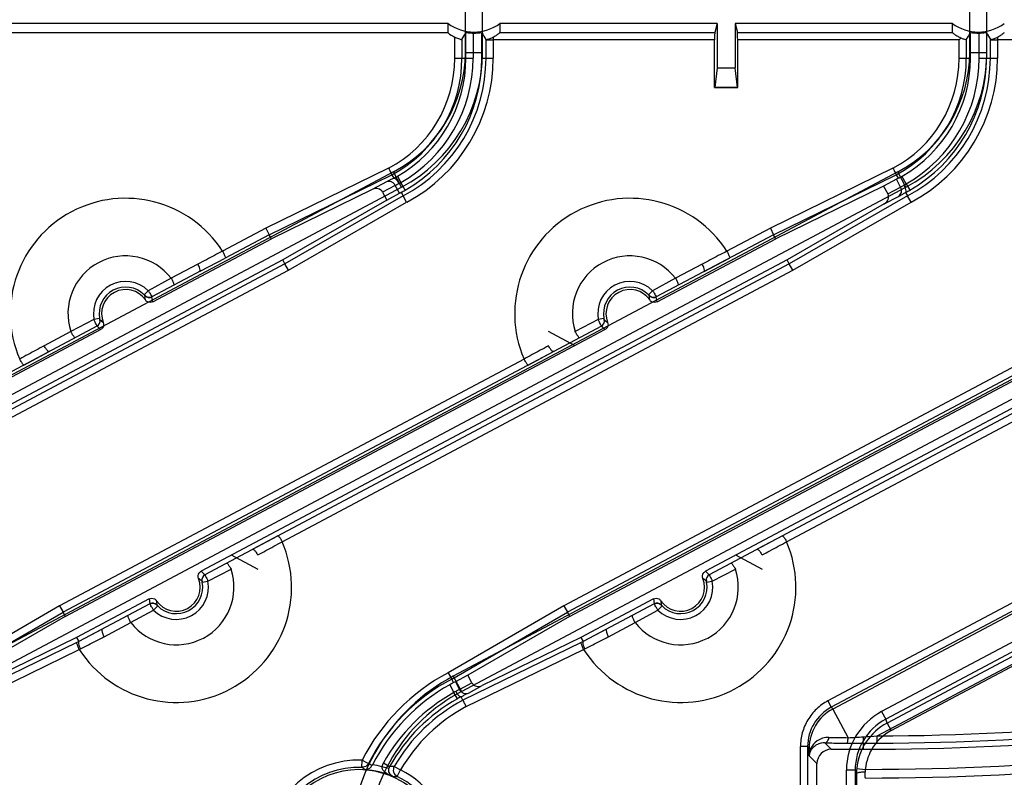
# Model space of a CAD drawing. Header units: millimetres. Extents: x 45 to 367, y 222 to 342.
# Tile 5 of 10: x 217 to 285, y 248 to 301. Entities that reach past the tile are written whole.
import ezdxf

# ---------------------------------------------------------------- set-up
doc = ezdxf.new("R2010")
doc.units = ezdxf.units.MM
doc.header["$LTSCALE"] = 36.957878
doc.layers.get('0').update_dxf_attribs({"linetype": 'CONTINUOUS'})

msp = doc.modelspace()

# ---------------------------------------------------------------- linework, layer by layer
at = {"color": 7}
for p, q in [((248.048, 298.682), (248.048, 303.763)), ((249.248, 298.682), (249.248, 303.763)), ((283.048, 298.682), (283.048, 303.763)), ((284.248, 298.682), (284.248, 303.763)), ((246.846, 300.697), (206.667, 300.697)), ((246.846, 300.035), (246.846, 300.697)), ((265.514, 300.697), (250.45, 300.697)), ((250.45, 300.697), (250.45, 300.052)), ((265.514, 300.697), (265.353, 300.052)), ((265.514, 300.697), (265.514, 297.601)), ((281.846, 300.697), (266.781, 300.697)), ((266.781, 300.697), (266.781, 297.601)), ((266.781, 300.697), (266.942, 300.052)), ((281.846, 300.052), (281.846, 300.697)), ((246.846, 300.035), (216.209, 300.035)), ((248.089, 298.282), (248.089, 300.054)), ((248.589, 300.019), (248.589, 298.282)), ((249.198, 298.282), (249.198, 300.069)), ((250.45, 300.052), (265.353, 300.052)), ((266.942, 300.052), (281.846, 300.052)), ((283.098, 298.282), (283.098, 300.069)), ((283.706, 298.282), (283.706, 300.019)), ((284.206, 300.054), (284.206, 298.282)), ((247.314, 298.282), (247.314, 299.747)), ((247.814, 299.569), (247.814, 298.282)), ((249.482, 298.282), (249.482, 299.569)), ((249.981, 299.748), (249.981, 298.282)), ((265.349, 299.553), (249.981, 299.553)), ((265.349, 296.249), (265.349, 299.553)), ((282.314, 299.553), (266.947, 299.553)), ((266.947, 296.249), (266.947, 299.553)), ((282.314, 298.282), (282.314, 299.553)), ((282.814, 299.569), (282.814, 298.282)), ((284.482, 298.282), (284.482, 299.569)), ((284.981, 299.748), (284.981, 298.282)), ((300.348, 299.553), (284.981, 299.553)), ((248.048, 298.682), (249.248, 298.682)), ((283.048, 298.682), (284.248, 298.682)), ((247.314, 298.282), (248.589, 298.282)), ((249.198, 298.282), (249.981, 298.282)), ((282.314, 298.282), (283.098, 298.282)), ((283.706, 298.282), (284.981, 298.282)), ((265.514, 297.601), (265.353, 296.249)), ((265.514, 297.601), (266.781, 297.601)), ((266.942, 296.249), (266.781, 297.601)), ((265.349, 296.249), (266.947, 296.249)), ((349.235, 294.082), (273.209, 253.658)), ((349.469, 293.641), (273.444, 253.217)), ((349.571, 293.512), (273.552, 253.091)), ((242.724, 290.634), (234.214, 286.47)), ((277.724, 290.634), (269.214, 286.47)), ((243.061, 290.382), (177.21, 255.369)), ((278.061, 290.382), (212.21, 255.369)), ((234.442, 286.025), (242.951, 290.189)), ((242.951, 290.189), (243.081, 289.945)), ((243.624, 289.323), (243.061, 290.382)), ((243.333, 290.085), (243.581, 289.651)), ((313.061, 290.382), (247.21, 255.369)), ((269.442, 286.025), (277.951, 290.189)), ((276.628, 251.221), (349.229, 289.824)), ((346.716, 290.018), (276.937, 252.916)), ((277.961, 289.872), (277.077, 289.402)), ((277.951, 290.189), (278.085, 289.937)), ((278.251, 289.326), (277.961, 289.872)), ((278.624, 289.323), (278.061, 290.382)), ((278.636, 289.547), (278.35, 290.085)), ((177.773, 254.309), (243.624, 289.323)), ((212.773, 254.309), (278.624, 289.323)), ((241.589, 289.164), (234.593, 285.741)), ((242.575, 289.688), (241.589, 289.164)), ((243.187, 289.447), (242.303, 288.977)), ((243.477, 288.901), (243.187, 289.447)), ((243.867, 289.113), (243.581, 289.651)), ((247.773, 254.309), (313.624, 289.323)), ((277.077, 289.402), (269.593, 285.741)), ((277.077, 289.402), (277.367, 288.856)), ((346.996, 289.489), (277.219, 252.388)), ((347.178, 289.267), (277.313, 252.119)), ((277.367, 288.856), (278.251, 289.326)), ((278.636, 289.547), (278.884, 289.113)), ((242.593, 288.431), (235.372, 284.275)), ((243.734, 288.716), (235.524, 283.99)), ((242.303, 288.977), (242.593, 288.431)), ((242.593, 288.431), (243.477, 288.901)), ((243.6, 288.968), (243.734, 288.716)), ((243.976, 288.279), (243.734, 288.716)), ((278.734, 288.716), (270.524, 283.99)), ((277.123, 288.161), (278.109, 288.685)), ((277.594, 251.59), (347.459, 288.738)), ((278.604, 288.96), (278.734, 288.716)), ((278.976, 288.279), (278.734, 288.716)), ((235.766, 283.553), (243.976, 288.279)), ((277.123, 288.161), (270.372, 284.275)), ((270.766, 283.553), (278.976, 288.279)), ((234.214, 286.47), (231.202, 284.875)), ((234.214, 286.47), (234.442, 286.025)), ((269.214, 286.47), (266.202, 284.875)), ((269.214, 286.47), (269.442, 286.025)), ((226.361, 281.364), (234.593, 285.741)), ((234.442, 286.025), (231.384, 284.399)), ((234.593, 285.741), (234.442, 286.025)), ((269.442, 286.025), (261.3, 281.706)), ((261.361, 281.364), (269.593, 285.741)), ((269.593, 285.741), (269.442, 286.025)), ((235.372, 284.275), (194.721, 262.66)), ((229.65, 283.487), (231.384, 284.399)), ((270.372, 284.275), (229.721, 262.66)), ((235.524, 283.99), (235.372, 284.275)), ((264.621, 283.472), (266.384, 284.399)), ((305.372, 284.275), (264.721, 262.66)), ((270.524, 283.99), (270.372, 284.275)), ((235.524, 283.99), (194.974, 262.42)), ((229.485, 283.984), (227.634, 283)), ((270.524, 283.99), (229.974, 262.42)), ((235.766, 283.553), (235.524, 283.99)), ((264.485, 283.984), (262.634, 283)), ((305.524, 283.99), (264.974, 262.42)), ((270.766, 283.553), (270.524, 283.99)), ((200.339, 264.71), (235.766, 283.553)), ((227.639, 282.995), (226.045, 282.136)), ((229.7, 283.513), (226.3, 281.706)), ((229.65, 283.487), (229.62, 283.471)), ((235.339, 264.71), (270.766, 283.553)), ((262.639, 282.995), (261.045, 282.136)), ((270.339, 264.71), (305.766, 283.553)), ((225.763, 281.852), (226.045, 282.136)), ((225.818, 281.788), (225.821, 281.79)), ((226.206, 281.671), (226.304, 281.708)), ((226.361, 281.364), (226.3, 281.706)), ((260.763, 281.852), (261.045, 282.136)), ((260.818, 281.788), (260.821, 281.79)), ((261.206, 281.671), (261.304, 281.708)), ((261.361, 281.364), (261.3, 281.706)), ((222.669, 280.207), (222.276, 280.132)), ((257.669, 280.207), (257.276, 280.132)), ((222.486, 279.678), (185.134, 259.808)), ((257.49, 279.68), (220.134, 259.808)), ((222.276, 280.132), (220.672, 279.291)), ((222.486, 279.678), (222.585, 279.752)), ((222.49, 279.68), (222.739, 279.438)), ((222.688, 280.124), (222.692, 280.126)), ((292.486, 279.678), (255.134, 259.808)), ((257.276, 280.132), (255.672, 279.291)), ((257.486, 279.678), (257.585, 279.752)), ((257.49, 279.68), (257.739, 279.438)), ((257.688, 280.124), (257.692, 280.126)), ((185.286, 259.523), (222.739, 279.438)), ((220.671, 279.298), (218.82, 278.314)), ((220.286, 259.523), (257.739, 279.438)), ((255.674, 278.311), (253.822, 279.292)), ((255.286, 259.523), (292.739, 279.438)), ((217.414, 276.971), (219.169, 277.914)), ((252.414, 276.971), (254.169, 277.914)), ((252.122, 277.388), (219.892, 260.245)), ((287.122, 277.388), (254.892, 260.245)), ((235.047, 265.127), (233.292, 264.184)), ((270.047, 265.127), (268.292, 264.184)), ((231.787, 263.787), (233.639, 262.806)), ((266.787, 263.787), (268.639, 262.806)), ((229.97, 262.418), (229.721, 262.66)), ((229.974, 262.42), (229.876, 262.346)), ((230.185, 261.966), (231.789, 262.807)), ((264.97, 262.418), (264.721, 262.66)), ((264.974, 262.42), (264.876, 262.346)), ((265.185, 261.966), (266.789, 262.807)), ((229.773, 261.974), (229.769, 261.972)), ((229.792, 261.891), (230.185, 261.966)), ((264.773, 261.974), (264.769, 261.972)), ((264.792, 261.891), (265.185, 261.966)), ((226.1, 260.734), (221.065, 258.057)), ((226.161, 260.392), (221.218, 257.773)), ((226.1, 260.734), (226.161, 260.392)), ((226.255, 260.427), (226.157, 260.39)), ((261.1, 260.734), (256.065, 258.057)), ((261.161, 260.392), (256.218, 257.773)), ((261.1, 260.734), (261.161, 260.392)), ((261.255, 260.427), (261.157, 260.39)), ((219.892, 260.245), (211.858, 255.613)), ((212.1, 255.175), (220.134, 259.808)), ((219.892, 260.245), (220.134, 259.808)), ((220.134, 259.808), (220.286, 259.523)), ((224.822, 259.102), (226.416, 259.962)), ((226.698, 260.246), (226.416, 259.962)), ((226.643, 260.31), (226.639, 260.308)), ((254.892, 260.245), (246.858, 255.613)), ((247.1, 255.175), (255.134, 259.808)), ((254.892, 260.245), (255.134, 259.808)), ((255.134, 259.808), (255.286, 259.523)), ((259.822, 259.102), (261.416, 259.962)), ((261.698, 260.246), (261.416, 259.962)), ((261.643, 260.31), (261.639, 260.308)), ((220.286, 259.523), (213.22, 255.449)), ((222.976, 258.113), (224.827, 259.098)), ((255.286, 259.523), (248.22, 255.449)), ((257.976, 258.113), (259.827, 259.097)), ((222.84, 258.626), (221.217, 257.772)), ((257.84, 258.626), (256.217, 257.772)), ((221.089, 257.711), (212.883, 253.703)), ((221.065, 258.057), (214.221, 254.715)), ((221.065, 258.057), (221.217, 257.772)), ((221.217, 257.772), (221.089, 257.711)), ((256.089, 257.711), (247.883, 253.703)), ((256.065, 258.057), (249.221, 254.715)), ((256.065, 258.057), (256.217, 257.772)), ((256.217, 257.772), (256.089, 257.711)), ((213.11, 253.257), (221.255, 257.228)), ((248.11, 253.257), (256.255, 257.228)), ((246.858, 255.613), (247.1, 255.175)), ((247.234, 254.923), (247.1, 255.175)), ((247.21, 255.369), (247.773, 254.309)), ((248.22, 255.449), (247.356, 254.99)), ((247.356, 254.99), (247.647, 254.443)), ((247.647, 254.443), (248.51, 254.903)), ((248.51, 254.903), (248.22, 255.449)), ((246.964, 254.777), (247.25, 254.24)), ((247.495, 253.804), (247.25, 254.24)), ((248.26, 254.203), (249.221, 254.715)), ((247.883, 253.703), (247.753, 253.947)), ((273.209, 253.658), (273.444, 253.217)), ((273.444, 253.217), (273.552, 253.091)), ((273.552, 253.091), (274.609, 251.103)), ((276.938, 252.917), (277.219, 252.388)), ((277.313, 252.119), (277.219, 252.388)), ((277.313, 252.119), (277.594, 251.59)), ((276.63, 250.721), (276.628, 251.221)), ((271.801, 250.481), (271.301, 250.481)), ((271.301, 244.549), (271.301, 250.481)), ((271.801, 250.482), (271.907, 250.358)), ((271.801, 250.481), (271.801, 244.532)), ((272.021, 250.358), (271.907, 250.358)), ((271.907, 249.841), (271.907, 250.358)), ((273.445, 250.301), (273.002, 250.745)), ((273.445, 250.301), (275.648, 250.301)), ((274.543, 250.723), (275.524, 250.72)), ((275.647, 250.719), (276.531, 250.72)), ((275.648, 250.72), (275.648, 250.301)), ((240.863, 249.041), (240.88, 249.54)), ((240.881, 249.54), (241.325, 249.312)), ((271.907, 249.841), (272.446, 249.301)), ((242.743, 248.974), (242.257, 249.089)), ((242.358, 249.35), (242.794, 249.104)), ((243.116, 249.112), (242.794, 249.104)), ((243.116, 249.112), (243.548, 248.861)), ((243.325, 248.414), (243.548, 248.861)), ((272.446, 243.887), (272.446, 249.301)), ((275.098, 248.853), (274.498, 248.853)), ((274.498, 242.584), (274.498, 248.852)), ((275.098, 248.853), (275.191, 248.584)), ((275.098, 248.853), (275.098, 243.184)), ((275.208, 248.958), (275.805, 248.902)), ((243.01, 248.401), (243.325, 248.414))]:
    msp.add_line(p, q, dxfattribs=at)
for points in [[(249.482, 299.569), (249.483, 299.568), (249.485, 299.568), (249.489, 299.569)], [(284.482, 299.569), (284.483, 299.568), (284.485, 299.568), (284.489, 299.569)], [(243.015, 248.399), (242.805, 248.584), (242.739, 248.751), (242.736, 248.938)]]:
    msp.add_lwpolyline(points, dxfattribs=at)
for centre, radius, start, end in [((238.648, 298.682), 9.4, 298, 360), ((238.648, 298.682), 10.6, 298, 360), ((273.648, 298.682), 9.4, 298, 360), ((273.648, 298.682), 10.6, 298, 360), ((238.648, 298.282), 8.666, 298.05481, 360), ((238.648, 298.282), 9.166, 298, 360), ((238.648, 298.282), 9.441, 299.75168, 360), ((238.648, 298.282), 9.941, 299.75168, 0.00001), ((238.648, 298.282), 10.834, 298, 360), ((238.648, 298.282), 10.55, 299.65059, 360), ((238.648, 298.282), 11.334, 298.04298, 360), ((273.648, 298.282), 8.666, 298.05481, 360), ((273.648, 298.282), 9.166, 298, 360), ((273.648, 298.282), 9.45, 299.84279, 360), ((273.648, 298.282), 10.059, 299.73124, 359.99995), ((273.648, 298.282), 10.834, 298, 360), ((273.648, 298.282), 10.559, 299.73124, 360), ((273.648, 298.282), 11.334, 298.04298, 360), ((237.399, 300.47), 11.961, 298.35815, 299.7409), ((270.66, 303.501), 15.464, 298.69511, 299.82132), ((241.994, 292.241), 3.038, 298.5481, 301.4965), ((240.297, 295.372), 7.205, 297.28005, 299.69685), ((277.531, 291.353), 2.117, 297.25009, 301.47709), ((274.483, 296.817), 8.873, 297.67847, 299.73862), ((224.472, 280.549), 8, 32.72874, 203.27167), ((259.472, 280.549), 8, 32.72874, 203.27167), ((224.472, 280.549), 4, 37.68952, 198.31048), ((259.472, 280.549), 4, 37.68952, 198.31048), ((224.472, 280.549), 2.235, 45.25709, 190.7429), ((224.472, 280.549), 1.835, 45.25664, 190.74336), ((224.472, 280.549), 1.664, 34.45674, 201.54192), ((259.472, 280.549), 2.235, 45.25707, 190.74291), ((259.472, 280.549), 1.835, 45.25664, 190.74336), ((259.472, 280.549), 1.664, 34.45778, 201.54192), ((223.503, 281.435), 2.34, 1.38727, 8.69539), ((226.116, 282.061), 0.4, 222.59056, 298.00528), ((258.501, 281.435), 2.342, 1.38988, 8.69253), ((261.116, 282.061), 0.4, 222.59056, 298.00528), ((222.299, 280.031), 0.4, 297.99401, 13.41202), ((224.278, 281.848), 2.34, 227.30233, 234.6131), ((257.299, 280.031), 0.4, 297.99401, 13.41202), ((259.278, 281.847), 2.34, 227.30169, 234.61373), ((227.989, 261.549), 8, 212.69163, 23.27167), ((262.989, 261.549), 8, 212.69163, 23.27167), ((275.648, 447.249), 196.031, 270.28642, 290.61677), ((275.648, 447.249), 196.948, 270, 290.8627), ((275.648, 447.249), 196.53, 270.28643, 290.71955), ((227.989, 261.549), 4, 217.68952, 18.31048), ((230.162, 262.067), 0.4, 117.99571, 193.4103), ((262.989, 261.549), 4, 217.68952, 18.31048), ((265.162, 262.067), 0.4, 117.99571, 193.4103), ((275.648, 447.249), 198.347, 270.04552, 291.41938), ((227.989, 261.549), 2.235, 225.25709, 10.7429), ((227.989, 261.549), 1.664, 214.4568, 21.54197), ((227.989, 261.549), 1.835, 225.25664, 10.74336), ((228.183, 260.25), 2.34, 47.30232, 54.61311), ((262.989, 261.549), 2.235, 225.25709, 10.7429), ((262.989, 261.549), 1.664, 214.4568, 21.54197), ((262.989, 261.549), 1.835, 225.25664, 10.74336), ((263.183, 260.25), 2.34, 47.30232, 54.61311), ((275.648, 447.249), 198.946, 270.04683, 291.41939), ((275.648, 447.249), 200, 270.16274, 291.58612), ((226.345, 260.037), 0.4, 42.59056, 118.00528), ((228.958, 260.662), 2.34, 181.38726, 188.6954), ((261.345, 260.037), 0.4, 42.59056, 118.00528), ((263.958, 260.662), 2.34, 181.38726, 188.6954), ((253.548, 243.049), 14.234, 118.03488, 152.86689), ((253.548, 243.449), 13.5, 118, 180), ((253.548, 243.049), 13.734, 118, 152.8666), ((251.097, 247.43), 8.43, 117.2698, 119.35549), ((253.548, 243.449), 12.3, 118, 180), ((253.548, 243.049), 13.45, 119.30728, 152.65919), ((253.548, 243.049), 12.841, 119.36925, 150.61479), ((249.346, 250.717), 4.099, 118.5497, 120.75555), ((253.548, 243.049), 12.341, 119.3692, 150.61571), ((253.548, 243.049), 12.066, 118, 149.83323), ((255.73, 239.166), 16.796, 118.355, 119.36113), ((253.548, 243.049), 11.566, 118.04209, 149.8336), ((274.898, 250.483), 3.096, 118.00342, 180.03649), ((275.009, 250.352), 3.103, 118.02574, 179.89969), ((279.1, 248.854), 4.602, 118.03389, 180.02146), ((279.1, 248.855), 4.002, 118.02792, 180.03817), ((279.191, 248.587), 4, 118.00772, 174.68259), ((279.191, 248.588), 3.4, 118.01805, 174.70072), ((274.836, 316.2), 65.097, 268.63029, 269.80008), ((248.764, 719.721), 469.33, 273.15668, 273.28738), ((267.272, 397.452), 146.53, 273.28872, 273.66089), ((273.479, 249.764), 1.575, 157.82567, 177.19924), ((276.548, 681.003), 430.284, 269.73327, 269.8801), ((275.938, 388.949), 138.23, 269.87978, 270.28704), ((240.648, 243.049), 6.496, 87.94696, 173.77985), ((240.648, 243.049), 5.996, 87.94663, 173.77991), ((240.648, 243.049), 5.835, 4.91507, 175.08493), ((224.083, 226.352), 28.223, 52.95174, 53.52142), ((240.648, 243.049), 5.85, 66.18705, 85.68492), ((177.599, 150.767), 117.356, 56.97357, 57.10831), ((249.384, 245.202), 8.763, 152.65878, 153.16025), ((240.648, 243.049), 6.25, 75.08468, 81.23451), ((243.231, 248.859), 1.001, 150.61255, 166.7212), ((243.232, 248.858), 0.502, 150.6444, 166.68154), ((243.548, 248.861), 0.5, 149.84075, 243.46728), ((240.648, 243.049), 6.496, 6.22017, 63.48201), ((279.053, 248.6), 3.861, 174.68383, 180.23838), ((276.619, 248.75), 0.827, 169.41332, 180.49183), ((240.648, 243.049), 5.996, 6.22009, 63.4819)]:
    msp.add_arc(centre, radius, start, end, dxfattribs=at)
for centre, major_axis, ratio, start_param, end_param in [((248.648, 303.097), (0, 3.002), 0.999391, 2.497246, 3.785939), ((283.648, 303.097), (0, 3.002), 0.999391, 2.497246, 3.785939), ((248.648, 302.435), (0, 3.002), 0.999391, 2.497246, 2.680894), ((248.648, 304.121), (2.771, 6.694), 0.171573, -2.245289, -2.150932), ((248.648, 303.02), (0, -3.002), 0.999391, -0.019552, 0.184376), ((248.648, 304.121), (-2.771, 6.694), 0.171573, -4.135161, -4.037897), ((265.353, 299.553), (0, 0.5), 0.008727, 0.034907, 1.570796), ((266.942, 299.553), (0, 0.5), 0.008727, -1.570796, -0.034907), ((283.648, 304.121), (2.771, 6.694), 0.171573, -2.245289, -2.148024), ((283.648, 303.02), (0, -3.002), 0.999391, -0.184376, 0.019552), ((283.648, 304.121), (-2.771, 6.694), 0.171573, -4.132253, -4.037897), ((278.361, 290.064), (0.449, 0.22), 0.017435, 2.224632, 2.663609), ((241.805, 288.713), (0.497, 0.264), 0.887654, 0, 1.532911), ((243.86, 289.126), (0.434, 0.25), 0.017435, -2.663609, -2.224632), ((276.87, 288.592), (-0.497, -0.264), 0.887654, 1.608682, 3.141593), ((246.971, 254.764), (0.433, 0.25), 0.017434, 0.469326, 0.909452), ((249.006, 255.166), (-0.495, -0.263), 0.891602, 0, 1.532268), ((273.447, 249.3), (0.708, -0.708), 0.998783, 2.356803, 3.926382)]:
    msp.add_ellipse(centre, major_axis=major_axis, ratio=ratio, start_param=start_param, end_param=end_param, dxfattribs=at)
for points, knots in [([(248.089, 300.054), (248.1, 300.074), (248.211, 300.022), (248.354, 300.041), (248.506, 300.021), (248.589, 300.019)], [0, 0, 0, 0, 0.138372, 0.502668, 1, 1, 1, 1]), ([(249.981, 299.748), (250.03, 299.773), (250.119, 299.819), (250.234, 299.892), (250.33, 299.952), (250.387, 300.009), (250.45, 300.03), (250.45, 300.052)], [0, 0, 0, 0, 0.288912, 0.5361, 0.735266, 0.881127, 1, 1, 1, 1]), ([(281.846, 300.052), (281.846, 300.032), (281.904, 300.012), (281.957, 299.959), (282.047, 299.902), (282.154, 299.833), (282.286, 299.762), (282.381, 299.713), (282.433, 299.69)], [0, 0, 0, 0, 0.089735, 0.199595, 0.349825, 0.536255, 0.75431, 1, 1, 1, 1]), ([(283.706, 300.019), (283.789, 300.021), (283.941, 300.041), (284.083, 300.022), (284.195, 300.074), (284.206, 300.054)], [0, 0, 0, 0, 0.493779, 0.860054, 1, 1, 1, 1]), ([(284.981, 299.748), (285.03, 299.773), (285.119, 299.819), (285.234, 299.892), (285.33, 299.952), (285.387, 300.009), (285.45, 300.03), (285.45, 300.052)], [0, 0, 0, 0, 0.288912, 0.5361, 0.735266, 0.881127, 1, 1, 1, 1]), ([(247.314, 299.747), (247.395, 299.706), (247.546, 299.629), (247.69, 299.618), (247.802, 299.549), (247.814, 299.569)], [0, 0, 0, 0, 0.507403, 0.871196, 1, 1, 1, 1]), ([(249.489, 299.568), (249.521, 299.571), (249.615, 299.6), (249.781, 299.654), (249.912, 299.713), (249.981, 299.748)], [0, 0, 0, 0, 0.183674, 0.557753, 1, 1, 1, 1]), ([(249.489, 299.569), (249.511, 299.551), (249.606, 299.55), (249.765, 299.554), (249.903, 299.553), (249.981, 299.553)], [0, 0, 0, 0, 0.17097, 0.527137, 1, 1, 1, 1]), ([(282.433, 299.69), (282.417, 299.676), (282.395, 299.641), (282.36, 299.592), (282.328, 299.567), (282.314, 299.553)], [0, 0, 0, 0, 0.339584, 0.673484, 1, 1, 1, 1]), ([(282.433, 299.691), (282.497, 299.663), (282.614, 299.609), (282.723, 299.603), (282.806, 299.555), (282.814, 299.569)], [0, 0, 0, 0, 0.521873, 0.877105, 1, 1, 1, 1]), ([(284.489, 299.568), (284.521, 299.571), (284.615, 299.6), (284.781, 299.654), (284.912, 299.713), (284.981, 299.748)], [0, 0, 0, 0, 0.183674, 0.557753, 1, 1, 1, 1]), ([(284.489, 299.569), (284.511, 299.551), (284.606, 299.55), (284.765, 299.554), (284.903, 299.553), (284.981, 299.553)], [0, 0, 0, 0, 0.17097, 0.527137, 1, 1, 1, 1]), ([(266.942, 296.249), (266.766, 296.249), (266.413, 296.248), (265.883, 296.248), (265.53, 296.249), (265.353, 296.249)], [0, 0, 0, 0, 0.333349, 0.66668, 1, 1, 1, 1]), ([(242.724, 290.634), (242.761, 290.561), (242.826, 290.433), (242.902, 290.285), (242.94, 290.209), (242.951, 290.189)], [0, 0, 0, 0, 0.49506, 0.8603, 1, 1, 1, 1]), ([(277.724, 290.634), (277.761, 290.561), (277.826, 290.433), (277.902, 290.285), (277.94, 290.209), (277.951, 290.189)], [0, 0, 0, 0, 0.49506, 0.8603, 1, 1, 1, 1]), ([(243.081, 289.945), (243.016, 289.913), (242.891, 289.85), (242.723, 289.765), (242.618, 289.711), (242.575, 289.688)], [0, 0, 0, 0, 0.37918, 0.741102, 1, 1, 1, 1]), ([(243.187, 289.447), (243.158, 289.501), (243.079, 289.601), (242.88, 289.737), (242.677, 289.737), (242.575, 289.688)], [0, 0, 0, 0, 0.257563, 0.523524, 1, 1, 1, 1]), ([(243.081, 289.945), (243.112, 289.959), (243.217, 289.905), (243.327, 289.772), (243.408, 289.647), (243.446, 289.573)], [0, 0, 0, 0, 0.190991, 0.541409, 1, 1, 1, 1]), ([(243.187, 289.447), (243.202, 289.456), (243.288, 289.499), (243.375, 289.54), (243.446, 289.573)], [0, 0, 0, 0, 0.183404, 1, 1, 1, 1]), ([(278.109, 288.685), (278.206, 288.742), (278.319, 288.91), (278.318, 289.151), (278.28, 289.272), (278.251, 289.326)], [0, 0, 0, 0, 0.476476, 0.742437, 1, 1, 1, 1]), ([(278.5, 289.471), (278.475, 289.456), (278.393, 289.406), (278.31, 289.357), (278.251, 289.326)], [0, 0, 0, 0, 0.307319, 1, 1, 1, 1]), ([(278.604, 288.96), (278.634, 288.978), (278.647, 289.096), (278.599, 289.261), (278.54, 289.399), (278.5, 289.471)], [0, 0, 0, 0, 0.19198, 0.542133, 1, 1, 1, 1]), ([(278.109, 288.685), (278.151, 288.707), (278.248, 288.76), (278.414, 288.852), (278.537, 288.922), (278.604, 288.96)], [0, 0, 0, 0, 0.253145, 0.587739, 1, 1, 1, 1]), ([(231.202, 284.874), (231.016, 284.78), (230.639, 284.587), (230.07, 284.285), (229.683, 284.083), (229.486, 283.981)], [0, 0, 0, 0, 0.323137, 0.656363, 1, 1, 1, 1]), ([(231.202, 284.874), (231.241, 284.801), (231.313, 284.663), (231.355, 284.526), (231.405, 284.415), (231.384, 284.399)], [0, 0, 0, 0, 0.486917, 0.848619, 1, 1, 1, 1]), ([(266.202, 284.874), (266.002, 284.773), (265.611, 284.573), (265.042, 284.271), (264.669, 284.077), (264.486, 283.981)], [0, 0, 0, 0, 0.347678, 0.680356, 1, 1, 1, 1]), ([(266.202, 284.874), (266.241, 284.801), (266.313, 284.663), (266.355, 284.526), (266.405, 284.415), (266.384, 284.399)], [0, 0, 0, 0, 0.486921, 0.848623, 1, 1, 1, 1]), ([(229.65, 283.487), (229.667, 283.507), (229.618, 283.608), (229.603, 283.767), (229.527, 283.906), (229.486, 283.981)], [0, 0, 0, 0, 0.146632, 0.508448, 1, 1, 1, 1]), ([(264.621, 283.472), (264.648, 283.487), (264.642, 283.609), (264.59, 283.764), (264.527, 283.907), (264.486, 283.981)], [0, 0, 0, 0, 0.170843, 0.528819, 1, 1, 1, 1]), ([(227.639, 282.995), (227.661, 282.957), (227.701, 282.881), (227.749, 282.773), (227.788, 282.672), (227.811, 282.6), (227.845, 282.527), (227.823, 282.515)], [0, 0, 0, 0, 0.256146, 0.49387, 0.697119, 0.855492, 1, 1, 1, 1]), ([(262.639, 282.995), (262.661, 282.957), (262.701, 282.881), (262.749, 282.773), (262.788, 282.672), (262.811, 282.6), (262.845, 282.527), (262.823, 282.515)], [0, 0, 0, 0, 0.256146, 0.49387, 0.697119, 0.855493, 1, 1, 1, 1]), ([(225.763, 281.852), (225.77, 281.845), (225.783, 281.832), (225.799, 281.815), (225.809, 281.804), (225.817, 281.797), (225.818, 281.793), (225.822, 281.79), (225.821, 281.79)], [0, 0, 0, 0, 0.350739, 0.656033, 0.801642, 0.91038, 0.977506, 1, 1, 1, 1]), ([(226.3, 281.706), (226.281, 281.696), (226.234, 281.675), (226.157, 281.658), (226.073, 281.658), (225.99, 281.675), (225.9, 281.714), (225.845, 281.759), (225.818, 281.788)], [0, 0, 0, 0, 0.121801, 0.290188, 0.44612, 0.602049, 0.770426, 1, 1, 1, 1]), ([(226.045, 282.136), (226.079, 282.08), (226.135, 281.98), (226.233, 281.845), (226.249, 281.767), (226.315, 281.715), (226.304, 281.708)], [0, 0, 0, 0, 0.394906, 0.708241, 0.919782, 1, 1, 1, 1]), ([(260.763, 281.852), (260.77, 281.845), (260.783, 281.832), (260.799, 281.815), (260.809, 281.804), (260.817, 281.797), (260.818, 281.793), (260.822, 281.79), (260.821, 281.79)], [0, 0, 0, 0, 0.350739, 0.656033, 0.801642, 0.91038, 0.977506, 1, 1, 1, 1]), ([(261.3, 281.706), (261.281, 281.696), (261.234, 281.675), (261.157, 281.658), (261.073, 281.658), (260.99, 281.675), (260.9, 281.714), (260.845, 281.759), (260.818, 281.788)], [0, 0, 0, 0, 0.121801, 0.290188, 0.44612, 0.602049, 0.770426, 1, 1, 1, 1]), ([(261.045, 282.136), (261.079, 282.08), (261.135, 281.98), (261.233, 281.845), (261.249, 281.767), (261.315, 281.715), (261.304, 281.708)], [0, 0, 0, 0, 0.394906, 0.708241, 0.919782, 1, 1, 1, 1]), ([(226.361, 281.364), (226.304, 281.334), (226.174, 281.301), (225.98, 281.348), (225.88, 281.438), (225.844, 281.49)], [0, 0, 0, 0, 0.334079, 0.666184, 1, 1, 1, 1]), ([(261.361, 281.364), (261.304, 281.334), (261.174, 281.301), (260.98, 281.348), (260.88, 281.438), (260.844, 281.49)], [0, 0, 0, 0, 0.33406, 0.666145, 1, 1, 1, 1]), ([(222.688, 280.124), (222.687, 280.124), (222.687, 280.127), (222.685, 280.13), (222.684, 280.139), (222.68, 280.153), (222.675, 280.177), (222.671, 280.196), (222.669, 280.207)], [0, 0, 0, 0, 0.018717, 0.074796, 0.166303, 0.289931, 0.614432, 1, 1, 1, 1]), ([(257.688, 280.124), (257.687, 280.124), (257.687, 280.127), (257.685, 280.13), (257.684, 280.139), (257.68, 280.153), (257.675, 280.177), (257.671, 280.196), (257.669, 280.207)], [0, 0, 0, 0, 0.018717, 0.074796, 0.166303, 0.289931, 0.614432, 1, 1, 1, 1]), ([(222.486, 279.678), (222.474, 279.672), (222.467, 279.758), (222.412, 279.814), (222.354, 279.971), (222.303, 280.073), (222.276, 280.132)], [0, 0, 0, 0, 0.081466, 0.294304, 0.607409, 1, 1, 1, 1]), ([(222.924, 279.938), (222.947, 279.878), (222.965, 279.745), (222.896, 279.558), (222.796, 279.468), (222.739, 279.438)], [0, 0, 0, 0, 0.334122, 0.666203, 1, 1, 1, 1]), ([(257.486, 279.678), (257.474, 279.672), (257.467, 279.758), (257.412, 279.814), (257.354, 279.971), (257.303, 280.073), (257.276, 280.132)], [0, 0, 0, 0, 0.081466, 0.294304, 0.607409, 1, 1, 1, 1]), ([(257.924, 279.938), (257.947, 279.878), (257.965, 279.745), (257.896, 279.558), (257.796, 279.468), (257.739, 279.438)], [0, 0, 0, 0, 0.334124, 0.666205, 1, 1, 1, 1]), ([(220.967, 278.87), (220.944, 278.858), (220.874, 278.974), (220.786, 279.081), (220.711, 279.22), (220.672, 279.291)], [0, 0, 0, 0, 0.15442, 0.528725, 1, 1, 1, 1]), ([(255.967, 278.87), (255.944, 278.858), (255.874, 278.974), (255.786, 279.081), (255.711, 279.22), (255.672, 279.291)], [0, 0, 0, 0, 0.15442, 0.528726, 1, 1, 1, 1]), ([(218.822, 278.311), (218.637, 278.211), (218.264, 278.008), (217.695, 277.705), (217.315, 277.495), (217.123, 277.388)], [0, 0, 0, 0, 0.325885, 0.658381, 1, 1, 1, 1]), ([(219.169, 277.914), (219.141, 277.9), (219.043, 277.975), (218.943, 278.104), (218.861, 278.236), (218.822, 278.311)], [0, 0, 0, 0, 0.173556, 0.529972, 1, 1, 1, 1]), ([(253.822, 278.311), (253.631, 278.207), (253.252, 278.001), (252.683, 277.698), (252.308, 277.492), (252.123, 277.388)], [0, 0, 0, 0, 0.336936, 0.670147, 1, 1, 1, 1]), ([(254.169, 277.914), (254.14, 277.9), (254.04, 277.973), (253.933, 278.098), (253.857, 278.234), (253.822, 278.311)], [0, 0, 0, 0, 0.176589, 0.533621, 1, 1, 1, 1]), ([(217.414, 276.971), (217.389, 276.962), (217.325, 277.068), (217.234, 277.18), (217.161, 277.316), (217.123, 277.388)], [0, 0, 0, 0, 0.156479, 0.518168, 1, 1, 1, 1]), ([(252.414, 276.971), (252.389, 276.962), (252.325, 277.068), (252.234, 277.18), (252.161, 277.316), (252.123, 277.388)], [0, 0, 0, 0, 0.156558, 0.518249, 1, 1, 1, 1]), ([(235.047, 265.127), (235.072, 265.136), (235.136, 265.03), (235.227, 264.918), (235.3, 264.782), (235.338, 264.71)], [0, 0, 0, 0, 0.156486, 0.518176, 1, 1, 1, 1]), ([(270.047, 265.127), (270.072, 265.136), (270.136, 265.03), (270.227, 264.918), (270.3, 264.782), (270.338, 264.71)], [0, 0, 0, 0, 0.156482, 0.518171, 1, 1, 1, 1]), ([(233.639, 263.787), (233.824, 263.888), (234.198, 264.09), (234.767, 264.393), (235.147, 264.603), (235.338, 264.71)], [0, 0, 0, 0, 0.326931, 0.659563, 1, 1, 1, 1]), ([(268.639, 263.787), (268.822, 263.886), (269.193, 264.088), (269.762, 264.391), (270.144, 264.602), (270.338, 264.71)], [0, 0, 0, 0, 0.322722, 0.655777, 1, 1, 1, 1]), ([(233.292, 264.184), (233.32, 264.198), (233.418, 264.123), (233.518, 263.994), (233.6, 263.862), (233.639, 263.787)], [0, 0, 0, 0, 0.173575, 0.529994, 1, 1, 1, 1]), ([(268.292, 264.184), (268.32, 264.198), (268.418, 264.123), (268.518, 263.994), (268.6, 263.862), (268.639, 263.787)], [0, 0, 0, 0, 0.173551, 0.529966, 1, 1, 1, 1]), ([(231.494, 263.228), (231.517, 263.24), (231.587, 263.124), (231.675, 263.017), (231.75, 262.878), (231.789, 262.807)], [0, 0, 0, 0, 0.15442, 0.528726, 1, 1, 1, 1]), ([(266.494, 263.228), (266.517, 263.24), (266.587, 263.124), (266.675, 263.017), (266.75, 262.878), (266.789, 262.807)], [0, 0, 0, 0, 0.15442, 0.528726, 1, 1, 1, 1]), ([(229.537, 262.16), (229.514, 262.22), (229.496, 262.353), (229.565, 262.54), (229.665, 262.63), (229.721, 262.66)], [0, 0, 0, 0, 0.334121, 0.666203, 1, 1, 1, 1]), ([(229.974, 262.42), (229.986, 262.426), (229.994, 262.34), (230.048, 262.284), (230.107, 262.127), (230.158, 262.025), (230.185, 261.966)], [0, 0, 0, 0, 0.081466, 0.294304, 0.607409, 1, 1, 1, 1]), ([(264.537, 262.16), (264.514, 262.22), (264.496, 262.353), (264.565, 262.54), (264.665, 262.63), (264.721, 262.66)], [0, 0, 0, 0, 0.334121, 0.666203, 1, 1, 1, 1]), ([(264.974, 262.42), (264.986, 262.426), (264.994, 262.34), (265.048, 262.284), (265.107, 262.127), (265.158, 262.025), (265.185, 261.966)], [0, 0, 0, 0, 0.081466, 0.294304, 0.607409, 1, 1, 1, 1]), ([(229.773, 261.974), (229.774, 261.974), (229.774, 261.971), (229.775, 261.968), (229.777, 261.959), (229.781, 261.945), (229.786, 261.921), (229.79, 261.902), (229.792, 261.891)], [0, 0, 0, 0, 0.018717, 0.074796, 0.166303, 0.289931, 0.614432, 1, 1, 1, 1]), ([(264.773, 261.974), (264.774, 261.974), (264.774, 261.971), (264.775, 261.968), (264.777, 261.959), (264.781, 261.945), (264.786, 261.921), (264.79, 261.902), (264.792, 261.891)], [0, 0, 0, 0, 0.018717, 0.074796, 0.166303, 0.289931, 0.614432, 1, 1, 1, 1]), ([(226.1, 260.734), (226.156, 260.764), (226.287, 260.797), (226.481, 260.75), (226.581, 260.66), (226.617, 260.607)], [0, 0, 0, 0, 0.334079, 0.666183, 1, 1, 1, 1]), ([(226.416, 259.962), (226.382, 260.018), (226.325, 260.117), (226.228, 260.253), (226.211, 260.331), (226.146, 260.383), (226.157, 260.39)], [0, 0, 0, 0, 0.394906, 0.708241, 0.919782, 1, 1, 1, 1]), ([(226.161, 260.392), (226.18, 260.402), (226.227, 260.423), (226.304, 260.44), (226.388, 260.44), (226.471, 260.423), (226.561, 260.384), (226.616, 260.339), (226.643, 260.31)], [0, 0, 0, 0, 0.121801, 0.290188, 0.44612, 0.602049, 0.770426, 1, 1, 1, 1]), ([(261.1, 260.734), (261.156, 260.764), (261.287, 260.797), (261.481, 260.75), (261.581, 260.66), (261.617, 260.607)], [0, 0, 0, 0, 0.334079, 0.666183, 1, 1, 1, 1]), ([(261.416, 259.962), (261.382, 260.018), (261.325, 260.117), (261.228, 260.253), (261.211, 260.331), (261.146, 260.383), (261.157, 260.39)], [0, 0, 0, 0, 0.394906, 0.708241, 0.919782, 1, 1, 1, 1]), ([(261.161, 260.392), (261.18, 260.402), (261.227, 260.423), (261.304, 260.44), (261.388, 260.44), (261.471, 260.423), (261.561, 260.384), (261.616, 260.339), (261.643, 260.31)], [0, 0, 0, 0, 0.121801, 0.290188, 0.44612, 0.602049, 0.770426, 1, 1, 1, 1]), ([(226.698, 260.246), (226.691, 260.253), (226.678, 260.266), (226.662, 260.283), (226.651, 260.294), (226.644, 260.301), (226.643, 260.305), (226.639, 260.307), (226.639, 260.308)], [0, 0, 0, 0, 0.350739, 0.656033, 0.801642, 0.91038, 0.977506, 1, 1, 1, 1]), ([(261.698, 260.246), (261.691, 260.253), (261.678, 260.266), (261.662, 260.283), (261.651, 260.294), (261.644, 260.301), (261.643, 260.305), (261.639, 260.307), (261.639, 260.308)], [0, 0, 0, 0, 0.350739, 0.656033, 0.801642, 0.91038, 0.977506, 1, 1, 1, 1]), ([(224.822, 259.102), (224.8, 259.141), (224.76, 259.217), (224.711, 259.325), (224.672, 259.426), (224.65, 259.497), (224.616, 259.571), (224.638, 259.583)], [0, 0, 0, 0, 0.256146, 0.49387, 0.697119, 0.855492, 1, 1, 1, 1]), ([(259.822, 259.102), (259.8, 259.141), (259.76, 259.217), (259.711, 259.325), (259.672, 259.426), (259.65, 259.497), (259.616, 259.571), (259.638, 259.583)], [0, 0, 0, 0, 0.256146, 0.49387, 0.697119, 0.855492, 1, 1, 1, 1]), ([(222.84, 258.626), (222.813, 258.611), (222.819, 258.489), (222.87, 258.334), (222.934, 258.191), (222.974, 258.116)], [0, 0, 0, 0, 0.17088, 0.528862, 1, 1, 1, 1]), ([(257.84, 258.626), (257.813, 258.611), (257.819, 258.489), (257.87, 258.334), (257.934, 258.191), (257.974, 258.116)], [0, 0, 0, 0, 0.170873, 0.528853, 1, 1, 1, 1]), ([(221.256, 257.228), (221.22, 257.303), (221.152, 257.443), (221.115, 257.582), (221.067, 257.696), (221.089, 257.711)], [0, 0, 0, 0, 0.48351, 0.847137, 1, 1, 1, 1]), ([(221.217, 257.772), (221.203, 257.764), (221.2, 257.7), (221.196, 257.597), (221.263, 257.439), (221.31, 257.323), (221.342, 257.261)], [0, 0, 0, 0, 0.08609, 0.296787, 0.61204, 1, 1, 1, 1]), ([(221.342, 257.261), (221.523, 257.356), (221.887, 257.545), (222.43, 257.832), (222.793, 258.021), (222.974, 258.116)], [0, 0, 0, 0, 0.333265, 0.666594, 1, 1, 1, 1]), ([(256.256, 257.228), (256.22, 257.303), (256.152, 257.443), (256.115, 257.582), (256.067, 257.696), (256.089, 257.711)], [0, 0, 0, 0, 0.48351, 0.847137, 1, 1, 1, 1]), ([(256.217, 257.772), (256.203, 257.764), (256.2, 257.7), (256.196, 257.597), (256.263, 257.439), (256.31, 257.323), (256.342, 257.261)], [0, 0, 0, 0, 0.08609, 0.296787, 0.61204, 1, 1, 1, 1]), ([(256.342, 257.261), (256.523, 257.356), (256.887, 257.545), (257.43, 257.832), (257.793, 258.021), (257.974, 258.116)], [0, 0, 0, 0, 0.333265, 0.666594, 1, 1, 1, 1]), ([(221.256, 257.228), (221.266, 257.231), (221.286, 257.237), (221.312, 257.252), (221.332, 257.258), (221.342, 257.261)], [0, 0, 0, 0, 0.334199, 0.66577, 1, 1, 1, 1]), ([(256.256, 257.228), (256.266, 257.231), (256.286, 257.237), (256.312, 257.252), (256.332, 257.258), (256.342, 257.261)], [0, 0, 0, 0, 0.334199, 0.66577, 1, 1, 1, 1]), ([(247.647, 254.443), (247.631, 254.435), (247.545, 254.392), (247.458, 254.351), (247.387, 254.318)], [0, 0, 0, 0, 0.182144, 1, 1, 1, 1]), ([(247.753, 253.947), (247.722, 253.932), (247.616, 253.986), (247.508, 254.12), (247.424, 254.244), (247.387, 254.318)], [0, 0, 0, 0, 0.192279, 0.54184, 1, 1, 1, 1]), ([(247.647, 254.443), (247.675, 254.389), (247.755, 254.29), (247.954, 254.154), (248.157, 254.155), (248.26, 254.203)], [0, 0, 0, 0, 0.257067, 0.522764, 1, 1, 1, 1]), ([(247.753, 253.947), (247.818, 253.979), (247.944, 254.041), (248.112, 254.127), (248.217, 254.181), (248.26, 254.203)], [0, 0, 0, 0, 0.380089, 0.742846, 1, 1, 1, 1]), ([(248.11, 253.257), (248.073, 253.331), (248.008, 253.459), (247.931, 253.607), (247.894, 253.682), (247.883, 253.703)], [0, 0, 0, 0, 0.495061, 0.8603, 1, 1, 1, 1]), ([(273.209, 253.658), (272.923, 253.504), (272.39, 253.123), (271.778, 252.356), (271.389, 251.456), (271.304, 250.806), (271.301, 250.481)], [0, 0, 0, 0, 0.250887, 0.499934, 0.748981, 1, 1, 1, 1]), ([(273.28, 251.121), (273.132, 251.125), (272.845, 251.086), (272.375, 250.862), (272.12, 250.567), (272.021, 250.358)], [0, 0, 0, 0, 0.287155, 0.550121, 1, 1, 1, 1]), ([(273.002, 250.745), (273.07, 250.748), (273.175, 250.831), (273.246, 250.978), (273.272, 251.072), (273.28, 251.121)], [0, 0, 0, 0, 0.416493, 0.698028, 1, 1, 1, 1]), ([(274.545, 250.723), (274.549, 250.725), (274.558, 250.736), (274.573, 250.773), (274.589, 250.85), (274.602, 250.966), (274.607, 251.055), (274.609, 251.103)], [0, 0, 0, 0, 0.035983, 0.099577, 0.315196, 0.634111, 1, 1, 1, 1]), ([(275.648, 250.72), (275.65, 250.721), (275.653, 250.731), (275.657, 250.748), (275.661, 250.775), (275.664, 250.804), (275.666, 250.835), (275.668, 250.866), (275.671, 250.916), (275.674, 250.988), (275.677, 251.076), (275.677, 251.136), (275.678, 251.163)], [0, 0, 0, 0, 0.020349, 0.061734, 0.122234, 0.198318, 0.260844, 0.330735, 0.410294, 0.597017, 0.814636, 1, 1, 1, 1]), ([(272.005, 250.176), (271.987, 250.14), (271.955, 250.068), (271.922, 249.955), (271.91, 249.879), (271.907, 249.841)], [0, 0, 0, 0, 0.341079, 0.671334, 1, 1, 1, 1]), ([(273.002, 250.745), (272.924, 250.747), (272.763, 250.737), (272.528, 250.668), (272.311, 250.545), (272.131, 250.379), (272.041, 250.245), (272.005, 250.176)], [0, 0, 0, 0, 0.193541, 0.396659, 0.603191, 0.807304, 1, 1, 1, 1]), ([(272.005, 250.176), (272.01, 250.19), (272.027, 250.25), (272.028, 250.313), (272.021, 250.358)], [0, 0, 0, 0, 0.254693, 1, 1, 1, 1]), ([(273.002, 250.745), (273.161, 250.741), (273.494, 250.734), (274.009, 250.727), (274.363, 250.724), (274.545, 250.723)], [0, 0, 0, 0, 0.310635, 0.646873, 1, 1, 1, 1]), ([(241.329, 249.31), (241.3, 249.254), (241.219, 249.154), (241.052, 249.06), (240.925, 249.043), (240.862, 249.046)], [0, 0, 0, 0, 0.33518, 0.66818, 1, 1, 1, 1]), ([(241.087, 248.878), (241.132, 248.875), (241.218, 248.883), (241.334, 248.925), (241.43, 248.988), (241.507, 249.067), (241.546, 249.128), (241.561, 249.16)], [0, 0, 0, 0, 0.233373, 0.435169, 0.630694, 0.818309, 1, 1, 1, 1]), ([(242.257, 249.089), (242.253, 249.068), (242.251, 249.025), (242.267, 248.959), (242.301, 248.894), (242.349, 248.83), (242.409, 248.767), (242.481, 248.705), (242.564, 248.644), (242.658, 248.583), (242.764, 248.522), (242.882, 248.46), (242.966, 248.421), (243.01, 248.401)], [0, 0, 0, 0, 0.057654, 0.119499, 0.186987, 0.261032, 0.341623, 0.429311, 0.52493, 0.629015, 0.742276, 0.865599, 1, 1, 1, 1]), ([(243.01, 248.401), (242.974, 248.418), (242.91, 248.458), (242.833, 248.537), (242.779, 248.623), (242.742, 248.723), (242.724, 248.841), (242.732, 248.929), (242.743, 248.974)], [0, 0, 0, 0, 0.172234, 0.330808, 0.4786, 0.61704, 0.79775, 1, 1, 1, 1]), ([(275.191, 248.584), (275.194, 248.62), (275.313, 248.688), (275.411, 248.707), (275.484, 248.719)], [0, 0, 0, 0, 0.328537, 1, 1, 1, 1]), ([(275.81, 248.303), (275.808, 248.305), (275.807, 248.319), (275.8, 248.36), (275.798, 248.448), (275.793, 248.581), (275.792, 248.686), (275.791, 248.743)], [0, 0, 0, 0, 0.025892, 0.084471, 0.293595, 0.609631, 1, 1, 1, 1]), ([(275.191, 248.584), (275.192, 248.469), (275.194, 248.261), (275.197, 248.018), (275.201, 247.864), (275.203, 247.785), (275.208, 247.735), (275.208, 247.71), (275.211, 247.703)], [0, 0, 0, 0, 0.390681, 0.707274, 0.82702, 0.916972, 0.975082, 1, 1, 1, 1])]:
    msp.add_open_spline(points, degree=3, knots=knots, dxfattribs=at)
msp.add_open_spline([(275.484, 248.719), (275.586, 248.735), (275.689, 248.743), (275.791, 248.743)], degree=3, dxfattribs=at)

doc.saveas('drawing.dxf')
